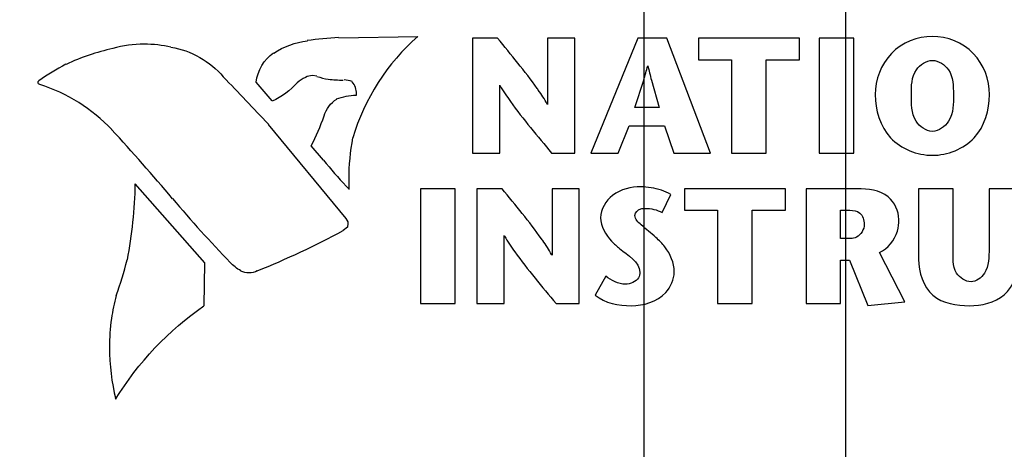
# Model space of a CAD drawing. Header units: inches. Extents: x 0.2 to 16.8, y 0.1 to 10.8.
# Tile 8 of 20: x 4.062 to 4.499, y 7.816 to 8.007. Entities that reach past the tile are written whole.
import ezdxf

# ---------------------------------------------------------------- set-up
doc = ezdxf.new("R2010")
doc.units = ezdxf.units.IN
doc.header["$LTSCALE"] = 0.935
doc.header["$MEASUREMENT"] = 0
doc.layers.get('0').update_dxf_attribs({"linetype": 'CONTINUOUS'})
doc.layers.add('DIMENSIONS', color=7, linetype='CONTINUOUS')
doc.styles.get("Standard").update_dxf_attribs({"font": 'txt', "width": 0.8})
doc.dimstyles.new('DIMSTYLE_2', dxfattribs={"dimtxt": 0.125, "dimasz": 0.18, "dimexe": 0.18, "dimexo": 0.0625, "dimgap": 0.09, "dimtad": 0, "dimtih": 1, "dimtoh": 1, "dimdec": 3, "dimzin": 4, "dimdsep": 46, "dimtxsty": 'STANDARD', "dimblk": '_FILLED', "dimblk1": '_FILLED', "dimblk2": '_FILLED', "dimcen": 0.09, "dimadec": 0, "dimazin": 0, "dimtp": 0.001, "dimtm": 0.001, "dimtfac": 1, "dimtdec": 3, "dimtofl": 0, "dimtmove": 0, "dimatfit": 3, "dimldrblk": '_FILLED', "dimfxl": 1, "dimtolj": 1, "dimtzin": 4, "dimarcsym": 0})

# ---------------------------------------------------------------- blocks, each defined once
blk = doc.blocks.new('*D6')
at = {"layer": 'DIMENSIONS', "color": 2, "linetype": 'CONTINUOUS'}
blk.add_line((4.3985526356, 7.1180410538), (3.3444033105, 7.1180410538), dxfattribs=at)
at = {"layer": 'DIMENSIONS', "color": 2, "linetype": 'CONTINUOUS', "insert": (3.2819033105, 7.1805410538), "char_height": 0.125, "width": 1.425, "attachment_point": 3, "line_spacing_factor": 0.9}
blk.add_mtext('-1.068{\\Ftxt.shx;\\W1.000000;\\H0.125000; }[27.12]', dxfattribs=at)
blk = doc.blocks.new('_FILLED')
at = {"color": 0, "linetype": 'BYBLOCK'}
blk.add_solid([(0, 0), (-1, 0.1736111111), (-1, -0.1736111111)], dxfattribs=at)
blk = doc.blocks.new('*D7')
at = {"layer": 'DIMENSIONS', "color": 2, "linetype": 'CONTINUOUS'}
blk.add_line((4.3985526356, 6.2930410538), (3.3444033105, 6.2930410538), dxfattribs=at)
at = {"layer": 'DIMENSIONS', "color": 2, "linetype": 'CONTINUOUS', "insert": (3.2819033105, 6.3555410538), "char_height": 0.125, "width": 1.425, "attachment_point": 3, "line_spacing_factor": 0.9}
blk.add_mtext('-1.893{\\Ftxt.shx;\\W1.000000;\\H0.125000; }[48.08]', dxfattribs=at)
blk = doc.blocks.new('*D10')
at = {"layer": 'DIMENSIONS', "color": 2, "linetype": 'CONTINUOUS'}
blk.add_line((4.0894033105, 3.3651449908), (3.3444033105, 3.3651449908), dxfattribs=at)
at = {"layer": 'DIMENSIONS', "color": 2, "linetype": 'CONTINUOUS', "insert": (3.2819033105, 3.4276449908), "char_height": 0.125, "width": 1.525, "attachment_point": 3, "line_spacing_factor": 0.9}
blk.add_mtext('-4.821{\\Ftxt.shx;\\W1.000000;\\H0.125000; }[122.45]', dxfattribs=at)
blk = doc.blocks.new('*D14')
at = {"layer": 'DIMENSIONS', "color": 2, "linetype": 'CONTINUOUS'}
for p, q in [((4.6539754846, 8.7742303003), (4.6539754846, 8.9953549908)), ((4.4289033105, 8.495514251), (4.6539754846, 8.7742303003)), ((4.4289033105, 5.9239589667), (4.4289033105, 8.495514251))]:
    blk.add_line(p, q, dxfattribs=at)
at = {"layer": 'DIMENSIONS', "color": 2, "linetype": 'CONTINUOUS', "insert": (4.5914754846, 9.0578549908), "char_height": 0.125, "width": 1.425, "attachment_point": 1, "rotation": 90, "line_spacing_factor": 0.9}
blk.add_mtext('2X .103{\\Ftxt.shx;\\W1.000000;\\H0.125000; }[2.62]', dxfattribs=at)
blk = doc.blocks.new('*D15')
at = {"layer": 'DIMENSIONS', "color": 2, "linetype": 'CONTINUOUS'}
for p, q in [((4.4845984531, 8.7704071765), (4.4845984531, 8.9953549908)), ((4.3392655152, 8.5789997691), (4.4845984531, 8.7704071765)), ((4.3392655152, 7.2896769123), (4.3392655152, 8.5789997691))]:
    blk.add_line(p, q, dxfattribs=at)
at = {"layer": 'DIMENSIONS', "color": 2, "linetype": 'CONTINUOUS', "insert": (4.4220984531, 9.0578549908), "char_height": 0.125, "width": 1.425, "attachment_point": 1, "rotation": 90, "line_spacing_factor": 0.9}
blk.add_mtext('2X .013{\\Ftxt.shx;\\W1.000000;\\H0.125000; }[0.34]', dxfattribs=at)

msp = doc.modelspace()

# ---------------------------------------------------------------- linework, layer by layer
at = {"color": 40, "linetype": 'CONTINUOUS'}
for p, q in [((4.203660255, 7.9991827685), (4.2387616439, 7.9997799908)), ((4.1740648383, 7.9711883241), (4.1669576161, 7.9794758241)), ((4.1939491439, 7.9820924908), (4.1919685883, 7.9823786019)), ((4.2115533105, 7.9736161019), (4.2115810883, 7.9742938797)), ((4.1723287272, 7.9607577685), (4.2068338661, 7.9189966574)), ((4.1968783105, 7.9448883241), (4.1914255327, 7.9511549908)), ((4.1441710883, 7.8991799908), (4.1132466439, 7.9343230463)), ((4.2082713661, 7.9318952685), (4.2069158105, 7.9333063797)), ((4.2068616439, 7.9189966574), (4.2077019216, 7.9175049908)), ((4.2075658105, 7.915077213), (4.2055866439, 7.9135980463)), ((4.207647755, 7.9167452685), (4.2075116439, 7.9151036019)), ((4.2076199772, 7.9175716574), (4.207647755, 7.9167452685)), ((4.1437913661, 7.880164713), (4.1441710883, 7.8991799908))]:
    msp.add_line(p, q, dxfattribs=at)
at = {"color": 7, "linetype": 'CONTINUOUS'}
for p, q in [((4.2630671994, 7.9990063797), (4.2630671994, 7.9479813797)), ((4.2742435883, 7.9990063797), (4.2630671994, 7.9990063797)), ((4.2964060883, 7.9990063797), (4.2964060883, 7.9695235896)), ((4.3085046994, 7.9990063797), (4.2964060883, 7.9990063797)), ((4.3085046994, 7.9479813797), (4.3085046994, 7.9990063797)), ((4.3364991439, 7.9990202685), (4.3156935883, 7.9479813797)), ((4.349385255, 7.9990202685), (4.3364991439, 7.9990202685)), ((4.3687810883, 7.9479813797), (4.349385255, 7.9990202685)), ((4.3634366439, 7.9990063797), (4.3634366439, 7.9894577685)), ((4.4083046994, 7.9990063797), (4.3634366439, 7.9990063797)), ((4.4083046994, 7.9894577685), (4.4083046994, 7.9990063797)), ((4.4171199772, 7.9990063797), (4.4171199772, 7.9479813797)), ((4.4324949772, 7.9990063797), (4.4171199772, 7.9990063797)), ((4.4324949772, 7.9479813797), (4.4324949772, 7.9990063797)), ((4.3634366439, 7.9894577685), (4.3781658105, 7.9894577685)), ((4.3781658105, 7.9894577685), (4.3781658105, 7.9479813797)), ((4.3935741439, 7.9479813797), (4.3935741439, 7.9894577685)), ((4.3935741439, 7.9894577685), (4.4083046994, 7.9894577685)), ((4.3352519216, 7.9682452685), (4.3391272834, 7.9804300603)), ((4.3425779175, 7.9803991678), (4.3459671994, 7.9682452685)), ((4.2751935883, 7.9479813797), (4.2751935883, 7.978109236)), ((4.3459671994, 7.9682452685), (4.3352519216, 7.9682452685)), ((4.3277380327, 7.9479813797), (4.3326199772, 7.9601605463)), ((4.3326199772, 7.9601605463), (4.348435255, 7.9601605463)), ((4.348435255, 7.9601605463), (4.3524505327, 7.9479813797)), ((4.2630671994, 7.9479813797), (4.2751935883, 7.9479813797)), ((4.2982241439, 7.9479813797), (4.3085046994, 7.9479813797)), ((4.3156935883, 7.9479813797), (4.3277380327, 7.9479813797)), ((4.3524505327, 7.9479813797), (4.3687810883, 7.9479813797)), ((4.3781658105, 7.9479813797), (4.3935741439, 7.9479813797)), ((4.4171199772, 7.9479813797), (4.4324949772, 7.9479813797)), ((4.2400366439, 7.9321661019), (4.2400366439, 7.8811411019)), ((4.2554171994, 7.9321661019), (4.2400366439, 7.9321661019)), ((4.2554171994, 7.8811411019), (4.2554171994, 7.9321661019)), ((4.265047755, 7.9321661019), (4.265047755, 7.8811411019)), ((4.2761963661, 7.9321661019), (4.265047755, 7.9321661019)), ((4.2983866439, 7.9321661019), (4.2983866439, 7.9026833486)), ((4.310485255, 7.9321661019), (4.2983866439, 7.9321661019)), ((4.310485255, 7.8811411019), (4.310485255, 7.9321661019)), ((4.3572519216, 7.9321661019), (4.3572519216, 7.9226174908)), ((4.4020921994, 7.9321661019), (4.3572519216, 7.9321661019)), ((4.4020921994, 7.9226174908), (4.4020921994, 7.9321661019)), ((4.4112338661, 7.9321661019), (4.4112338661, 7.8811411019)), ((4.4339866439, 7.9321661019), (4.4112338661, 7.9321661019)), ((4.4612755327, 7.9320980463), (4.4612755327, 7.900889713)), ((4.4766560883, 7.9320980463), (4.4612755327, 7.9320980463)), ((4.4766560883, 7.9054188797), (4.4766560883, 7.9320980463)), ((4.4925533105, 7.9320980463), (4.4925533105, 7.9056369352)), ((4.5058449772, 7.9320980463), (4.4925533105, 7.9320980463)), ((4.3472685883, 7.9215327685), (4.3512019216, 7.9295619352)), ((4.3572519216, 7.9226174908), (4.3719810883, 7.9226174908)), ((4.3719810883, 7.9226174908), (4.3719810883, 7.8811411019)), ((4.3873616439, 7.8811411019), (4.3873616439, 7.9226174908)), ((4.3873616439, 7.9226174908), (4.4020921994, 7.9226174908)), ((4.4266074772, 7.9100855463), (4.4266074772, 7.9226174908)), ((4.4266074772, 7.9226174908), (4.4307046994, 7.9226174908)), ((4.2771463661, 7.8811411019), (4.2771463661, 7.9113177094)), ((4.4310019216, 7.9100855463), (4.4266074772, 7.9100855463)), ((4.4266074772, 7.8811411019), (4.4266074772, 7.9004549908)), ((4.4266074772, 7.9004549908), (4.430622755, 7.9004549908)), ((4.430622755, 7.9004549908), (4.4387060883, 7.8802591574)), ((4.4551991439, 7.881927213), (4.4438880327, 7.9038188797)), ((4.3222574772, 7.8933202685), (4.3175921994, 7.8848577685)), ((4.2400366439, 7.8811411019), (4.2554171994, 7.8811411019)), ((4.265047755, 7.8811411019), (4.2771463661, 7.8811411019)), ((4.3002046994, 7.8811411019), (4.310485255, 7.8811411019)), ((4.3719810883, 7.8811411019), (4.3873616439, 7.8811411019)), ((4.4112338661, 7.8811411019), (4.4266074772, 7.8811411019)), ((4.4387060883, 7.8802591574), (4.4551991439, 7.881927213))]:
    msp.add_line(p, q, dxfattribs=at)
at = {"color": 40, "linetype": 'CONTINUOUS'}
for centre, radius, start, end in [((4.2088129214, 7.8730711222), 0.1263148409, 92.3624627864, 98.732664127), ((4.1258332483, 7.8938121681), 0.1031250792, 102.6107593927, 114.8398859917), ((4.1172490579, 7.9425920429), 0.0537560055, 90.0157480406, 105.1093336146), ((4.117195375, 7.942230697), 0.0541173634, 77.2751038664, 89.9588071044), ((4.1372297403, 7.8834569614), 0.1175129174, 117.7959289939, 124.6517360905), ((2.2298863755, 6.135697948), 2.6653775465, 43.215073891, 43.8407838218), ((4.2018509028, 8.0036698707), 0.0230165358, 249.9214611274, 262.8688006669), ((4.2066307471, 8.0536094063), 0.0732177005, 264.0127270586, 269.2459635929), ((4.0775893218, 8.0081249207), 0.127295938, 333.4140853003, 339.9586477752), ((3.5010173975, 7.4014057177), 0.8199781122, 39.930711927, 42.7936565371), ((4.3079830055, 7.9363862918), 0.0999019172, 169.3846375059, 180.0012241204), ((4.3614515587, 8.0779061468), 0.2116374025, 218.9688793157, 223.097582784), ((4.3333268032, 7.9364113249), 0.1252457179, 180.0124282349, 182.0727524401), ((3.917121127, 7.9375908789), 0.1961527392, 349.1190473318, 359.0454292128), ((4.5645382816, 8.2936844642), 0.5682138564, 220.0919887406, 223.9382710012), ((4.0231860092, 8.2528165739), 0.3851605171, 291.9918255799, 298.2663121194), ((3.9836036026, 7.9310010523), 0.1296255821, 339.10153946, 346.4320506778), ((4.2329775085, 7.8528046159), 0.1321342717, 166.0219556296, 170.5401830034), ((4.1988004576, 7.8617634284), 0.0970013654, 172.4496487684, 180.0591286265), ((4.1989631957, 7.8616831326), 0.0971640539, 180.011680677, 193.7063316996)]:
    msp.add_arc(centre, radius, start, end, dxfattribs=at)
at = {"color": 7, "linetype": 'CONTINUOUS'}
for centre, radius, start, end in [((4.1349551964, 8.0424673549), 0.2133892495, 343.0986970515, 344.8571086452), ((4.6568436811, 8.0650967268), 0.3254791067, 193.9333090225, 195.0833693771)]:
    msp.add_arc(centre, radius, start, end, dxfattribs=at)
at = {"color": 40, "linetype": 'CONTINUOUS'}
for points in [[(4.1747701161, 7.992414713), (4.1792000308, 7.9953138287), (4.1844555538, 7.9971989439), (4.1897171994, 7.9977855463)], [(4.2387616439, 7.9997799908), (4.225349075, 7.9880557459), (4.2149520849, 7.9718924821), (4.209872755, 7.9548174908)], [(4.1291158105, 7.9950466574), (4.1378934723, 7.9936270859), (4.1465820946, 7.9886963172), (4.1523362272, 7.9819174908)], [(4.1669576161, 7.9794758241), (4.1675013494, 7.9845127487), (4.1705170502, 7.9896634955), (4.174661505, 7.992577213)], [(4.0700337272, 7.979339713), (4.0700337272, 7.9796353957), (4.0702141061, 7.9799613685), (4.070467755, 7.9801133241)], [(4.0708746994, 7.9784452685), (4.0704661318, 7.9784686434), (4.0700337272, 7.9789304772), (4.0700337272, 7.979339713)], [(4.1851866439, 7.9792313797), (4.1821513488, 7.9757931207), (4.1782815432, 7.9729598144), (4.1740919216, 7.9710938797)], [(4.1888755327, 7.9815911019), (4.187534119, 7.9810275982), (4.1862673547, 7.9802319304), (4.1851866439, 7.9792577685)], [(4.1919685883, 7.9823786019), (4.19089838, 7.9823786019), (4.1897953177, 7.9821189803), (4.1888491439, 7.9816188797)], [(4.2096005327, 7.9797466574), (4.2085014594, 7.980229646), (4.2072746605, 7.9804786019), (4.2060741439, 7.9804786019)], [(4.2115810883, 7.9742938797), (4.2115810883, 7.9762020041), (4.2108403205, 7.9782142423), (4.2096005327, 7.979664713)], [(4.1027756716, 7.9583980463), (4.0941865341, 7.9675607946), (4.0828567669, 7.9746823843), (4.0708746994, 7.9784452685)], [(4.197122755, 7.9645008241), (4.1980195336, 7.9674815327), (4.2001163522, 7.9702839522), (4.2027380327, 7.9719619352)], [(4.2026838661, 7.9720161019), (4.2054223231, 7.9731035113), (4.2084179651, 7.9736841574), (4.2113644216, 7.9736841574)], [(4.1601216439, 7.8956536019), (4.1584327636, 7.8967428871), (4.1568481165, 7.8980038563), (4.1553744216, 7.8993702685)], [(4.1637566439, 7.8947452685), (4.162519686, 7.8947452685), (4.1612497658, 7.8950496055), (4.1601487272, 7.8956133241)], [(4.1674730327, 7.8956813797), (4.1663469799, 7.8950780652), (4.1650341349, 7.8947452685), (4.1637566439, 7.8947452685)], [(4.1045117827, 7.8386605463), (4.1144433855, 7.8548994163), (4.1280971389, 7.8693257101), (4.1437641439, 7.8801369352)]]:
    msp.add_open_spline(points, degree=3, dxfattribs=at)
at = {"color": 7, "linetype": 'CONTINUOUS'}
for points in [[(4.2918076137, 7.9767007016), (4.2863006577, 7.9844146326), (4.2802171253, 7.9916661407), (4.2742435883, 7.9990063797)], [(4.293786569, 7.909861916), (4.2882758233, 7.9175793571), (4.282186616, 7.9248330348), (4.2761963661, 7.9321661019)], [(4.3397546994, 7.9234313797), (4.3423380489, 7.9234313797), (4.3450660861, 7.9228828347), (4.3472685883, 7.9215327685)], [(4.3284435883, 7.9056369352), (4.3319271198, 7.9025993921), (4.3374213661, 7.8996921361), (4.3374213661, 7.8950702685)], [(4.3309935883, 7.889739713), (4.3278464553, 7.889739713), (4.3247460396, 7.8913937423), (4.3222574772, 7.8933202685)], [(4.3175921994, 7.8848577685), (4.3219238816, 7.881362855), (4.3280583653, 7.8801911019), (4.3336241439, 7.8801911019)]]:
    msp.add_open_spline(points, degree=3, dxfattribs=at)
for points, knots in [([(4.4673796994, 7.9997938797), (4.4608119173, 7.9997938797), (4.4469925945, 7.9943625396), (4.4419894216, 7.9805147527), (4.4419894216, 7.9739688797)], [0, 0, 0, 0, 0.500835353, 1, 1, 1, 1]), ([(4.4927421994, 7.9739688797), (4.4927421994, 7.980514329), (4.4877459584, 7.9943523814), (4.4739399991, 7.9997938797), (4.4673796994, 7.9997938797)], [0, 0, 0, 0, 0.4994334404, 1, 1, 1, 1]), ([(4.458047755, 7.9739688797), (4.458047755, 7.9777024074), (4.4581061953, 7.9847856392), (4.4646225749, 7.9891466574), (4.4673796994, 7.9891466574)], [0, 0, 0, 0, 0.5752161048, 1, 1, 1, 1]), ([(4.4673796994, 7.9891466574), (4.4701366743, 7.9891466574), (4.4766524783, 7.9847852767), (4.4767116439, 7.9777024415), (4.4767116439, 7.9739688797)], [0, 0, 0, 0, 0.4247684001, 1, 1, 1, 1]), ([(4.2752091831, 7.9780819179), (4.2752487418, 7.9780126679), (4.2766669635, 7.9755426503), (4.283801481, 7.9650788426), (4.2919835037, 7.9555272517), (4.2982241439, 7.9479813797)], [0, 0, 0, 0, 0.0063090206, 0.2253225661, 1, 1, 1, 1]), ([(4.2963816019, 7.9695110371), (4.2963360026, 7.9695999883), (4.2951600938, 7.9718675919), (4.2935642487, 7.9742289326), (4.2919744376, 7.9764670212), (4.2918076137, 7.9767007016)], [0, 0, 0, 0, 0.0351776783, 0.8990792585, 1, 1, 1, 1]), ([(4.4419894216, 7.9739688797), (4.4419894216, 7.9671795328), (4.4461730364, 7.9525738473), (4.4606682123, 7.9470049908), (4.4673796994, 7.9470049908)], [0, 0, 0, 0, 0.5028835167, 1, 1, 1, 1]), ([(4.4673796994, 7.9576383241), (4.4645277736, 7.9576383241), (4.4578223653, 7.9625968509), (4.458047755, 7.969983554), (4.458047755, 7.9739688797)], [0, 0, 0, 0, 0.4171158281, 1, 1, 1, 1]), ([(4.4673796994, 7.9470049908), (4.4740869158, 7.9470049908), (4.4885782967, 7.9525771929), (4.4927421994, 7.9671810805), (4.4927421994, 7.9739688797)], [0, 0, 0, 0, 0.4970143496, 1, 1, 1, 1]), ([(4.4767116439, 7.9739688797), (4.4767116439, 7.9699829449), (4.4769221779, 7.9626041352), (4.4702286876, 7.9576383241), (4.4673796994, 7.9576383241)], [0, 0, 0, 0, 0.5831718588, 1, 1, 1, 1]), ([(4.3378560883, 7.9329799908), (4.333490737, 7.9329799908), (4.3249052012, 7.9311548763), (4.3200060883, 7.9230299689), (4.3200060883, 7.9192813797)], [0, 0, 0, 0, 0.5380063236, 1, 1, 1, 1]), ([(4.3512019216, 7.9295619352), (4.3485664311, 7.9311839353), (4.3439904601, 7.9325620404), (4.3393855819, 7.9329799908), (4.3378560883, 7.9329799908)], [0, 0, 0, 0, 0.6692355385, 1, 1, 1, 1]), ([(4.4524866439, 7.9185494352), (4.4524866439, 7.9222242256), (4.4481689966, 7.931134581), (4.4387320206, 7.9321661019), (4.4339866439, 7.9321661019)], [0, 0, 0, 0, 0.4364272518, 1, 1, 1, 1]), ([(4.3352241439, 7.9203119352), (4.3352241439, 7.9215939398), (4.3371828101, 7.9233417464), (4.3390938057, 7.9234313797), (4.3397546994, 7.9234313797)], [0, 0, 0, 0, 0.659841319, 1, 1, 1, 1]), ([(4.4307046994, 7.9226174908), (4.4322391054, 7.9226174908), (4.4359926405, 7.9220171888), (4.4371060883, 7.9181486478), (4.4371060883, 7.9163508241)], [0, 0, 0, 0, 0.460474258, 1, 1, 1, 1]), ([(4.3200060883, 7.9192813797), (4.3200060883, 7.9154467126), (4.323075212, 7.9100803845), (4.3272411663, 7.9066949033), (4.3284435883, 7.9056369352)], [0, 0, 0, 0, 0.7053863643, 1, 1, 1, 1]), ([(4.3445019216, 7.9105327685), (4.3424125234, 7.9124684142), (4.3390383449, 7.9150001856), (4.3352241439, 7.918624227), (4.3352241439, 7.9203119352)], [0, 0, 0, 0, 0.6279237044, 1, 1, 1, 1]), ([(4.4438880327, 7.9038188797), (4.4475796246, 7.9056333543), (4.4519363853, 7.91086273), (4.4524866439, 7.9167785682), (4.4524866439, 7.9185494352)], [0, 0, 0, 0, 0.6990512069, 1, 1, 1, 1]), ([(4.4371060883, 7.9163508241), (4.4371060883, 7.9141397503), (4.4350976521, 7.9106765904), (4.4319135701, 7.9100855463), (4.4310019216, 7.9100855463)], [0, 0, 0, 0, 0.7080596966, 1, 1, 1, 1]), ([(4.2771652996, 7.9112844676), (4.2772129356, 7.911200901), (4.2786382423, 7.9087159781), (4.2857820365, 7.8982385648), (4.2939640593, 7.8886869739), (4.3002046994, 7.8811411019)], [0, 0, 0, 0, 0.0075993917, 0.2263285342, 1, 1, 1, 1]), ([(4.2983621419, 7.9026707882), (4.2983165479, 7.9027597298), (4.2971406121, 7.9050273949), (4.2955442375, 7.907389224), (4.293953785, 7.9096277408), (4.293786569, 7.909861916)], [0, 0, 0, 0, 0.035165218, 0.8988828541, 1, 1, 1, 1]), ([(4.3526671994, 7.8952202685), (4.3526671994, 7.8991628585), (4.3501762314, 7.9051462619), (4.3459286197, 7.909203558), (4.3445019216, 7.9105327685)], [0, 0, 0, 0, 0.669082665, 1, 1, 1, 1]), ([(4.4845505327, 7.8908258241), (4.4820645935, 7.8908258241), (4.475841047, 7.89502327), (4.4766560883, 7.9018022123), (4.4766560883, 7.9054188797)], [0, 0, 0, 0, 0.407356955, 1, 1, 1, 1]), ([(4.4925533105, 7.9056369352), (4.4925533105, 7.901889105), (4.492682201, 7.8953317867), (4.4868871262, 7.8908258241), (4.4845505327, 7.8908258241)], [0, 0, 0, 0, 0.6159712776, 1, 1, 1, 1]), ([(4.4612755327, 7.900889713), (4.4612755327, 7.8951276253), (4.4653284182, 7.8821922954), (4.4782134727, 7.8801911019), (4.4838185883, 7.8801911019)], [0, 0, 0, 0, 0.5069046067, 1, 1, 1, 1]), ([(4.4838185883, 7.8801911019), (4.4891934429, 7.8801911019), (4.5016034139, 7.8828590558), (4.5058449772, 7.8954057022), (4.5058449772, 7.9012549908)], [0, 0, 0, 0, 0.4788654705, 1, 1, 1, 1]), ([(4.3374213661, 7.8950702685), (4.3374213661, 7.8942383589), (4.3367997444, 7.8911047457), (4.3331716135, 7.889739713), (4.3309935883, 7.889739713)], [0, 0, 0, 0, 0.2763879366, 1, 1, 1, 1]), ([(4.3336241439, 7.8801911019), (4.3390704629, 7.8801911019), (4.3487891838, 7.8829420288), (4.3526671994, 7.8919014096), (4.3526671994, 7.8952202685)], [0, 0, 0, 0, 0.6213586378, 1, 1, 1, 1])]:
    msp.add_open_spline(points, degree=3, knots=knots, dxfattribs=at)

# ---------------------------------------------------------------- dimensions: what is measured, and where the dimension line sits
at = {"layer": 'DIMENSIONS', "color": 2, "linetype": 'CONTINUOUS'}
for feature_location, offset, origin, text, picture, middle in [((4.4289033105, 5.9239589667), (0.22507217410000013, 3.0713960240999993), (4.3259033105, 5.8823549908), '2X <>', '*D14', (4.6539754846, 9.7703549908)), ((4.3392655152, 7.2896769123), (0.14533293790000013, 1.7056780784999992), (4.3259033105, 7.2271769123), '2X <>', '*D15', (4.4845984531, 9.7703549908)), ((4.0894033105, 3.3651449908), (-0.7449999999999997, 0), (4.1519033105, 8.1858549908), '-<>', '*D10', (2.2694033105, 3.3651449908)), ((4.3985526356, 7.1180410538), (-1.0541493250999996, 0), (4.4610526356, 8.1858549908), '-<>', '*D6', (2.3194033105, 7.1180410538)), ((4.3985526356, 6.2930410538), (-1.0541493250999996, 0), (4.4610526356, 8.1858549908), '-<>', '*D7', (2.3194033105, 6.2930410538))]:
    dim = msp.add_ordinate_dim(feature_location=feature_location, offset=offset, dtype=0, origin=origin, text=text, dimstyle='DIMSTYLE_2', dxfattribs=at)
    dim.commit()
    dim.dimension.update_dxf_attribs({"geometry": picture, "text_midpoint": middle})

doc.saveas('drawing.dxf')
